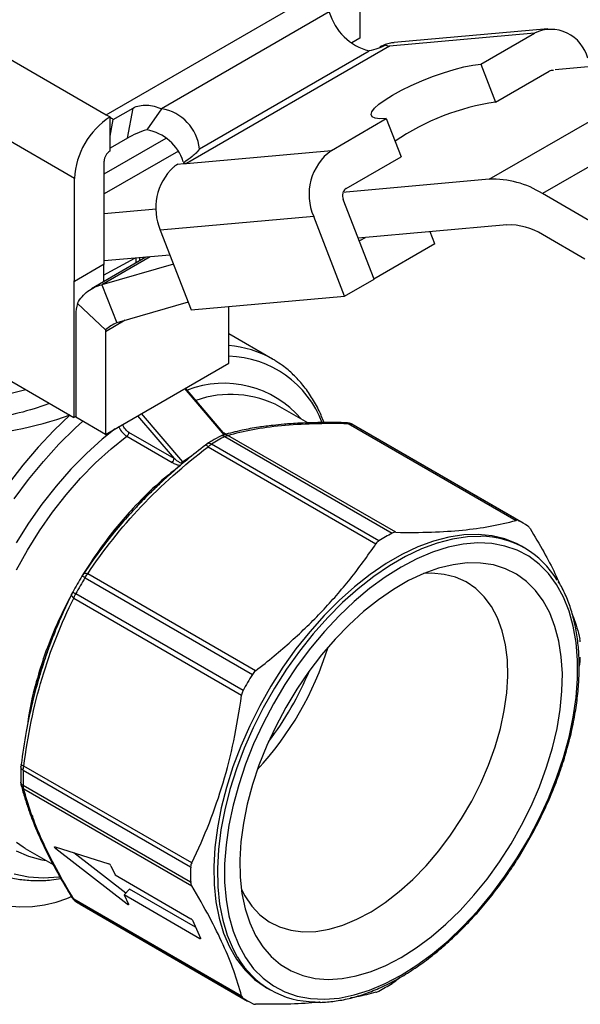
# Model space of a CAD drawing. Header units: inches. Extents: x 0.5 to 21.5, y 0.5 to 16.5.
# Tile 12 of 14: x 17.7 to 19, y 12.9 to 15.2. Entities that reach past the tile are written whole.
import ezdxf

# ---------------------------------------------------------------- set-up
doc = ezdxf.new("R2010")
doc.units = ezdxf.units.IN
doc.header["$LTSCALE"] = 2
doc.header["$MEASUREMENT"] = 0

msp = doc.modelspace()

# ---------------------------------------------------------------- linework, layer by layer
for p, q in [((17.4136, 15.2829), (17.906, 14.9987)), ((17.906, 14.9987), (18.4081, 15.2886)), ((18.5031, 15.269), (18.5031, 15.1789)), ((18.4313, 15.2408), (18.0361, 15.0126)), ((18.9149, 15.1912), (18.5732, 15.1606)), ((18.9462, 15.2012), (18.5841, 15.1688)), ((18.7884, 15.1182), (18.9149, 15.1912)), ((18.5031, 15.1789), (18.4843, 15.168)), ((18.5732, 15.1606), (18.0947, 14.8844)), ((18.1254, 14.9182), (18.5252, 15.149)), ((18.5562, 15.1591), (18.5505, 15.1586)), ((18.5505, 15.1586), (18.5511, 15.1569)), ((17.8312, 14.849), (17.3301, 15.1383)), ((18.8082, 14.8469), (19.3093, 15.1361)), ((18.9638, 15.1052), (19.3093, 15.1361)), ((18.7884, 15.1182), (18.8232, 15.0285)), ((18.8232, 15.0285), (18.9497, 15.1015)), ((19.4346, 15.1026), (18.9335, 14.8133)), ((17.9222, 14.9875), (17.9694, 15.0147)), ((17.9558, 14.9436), (17.9694, 15.0147)), ((18.0361, 15.0126), (18.0013, 14.9631)), ((17.906, 14.9987), (17.9147, 14.9936)), ((17.9147, 14.9931), (17.9147, 14.9936)), ((17.9147, 14.948), (17.9147, 14.9931)), ((17.9147, 14.948), (17.9222, 14.9875)), ((18.4365, 14.915), (18.5657, 14.9896)), ((18.5657, 14.9896), (18.6005, 14.8999)), ((17.9008, 14.8593), (18.0469, 14.9437)), ((17.9147, 14.9133), (17.9147, 14.948)), ((17.9558, 14.9436), (17.9147, 14.9199)), ((18.076, 14.9134), (17.9008, 14.8122)), ((18.0947, 14.8844), (18.4365, 14.915)), ((17.9008, 14.6467), (17.9008, 14.8892)), ((18.4713, 14.8253), (18.6005, 14.8999)), ((18.0746, 14.8826), (18.0878, 14.8838)), ((18.0878, 14.8863), (18.0878, 14.8838)), ((18.0878, 14.8838), (18.0947, 14.8844)), ((17.8312, 14.6065), (17.8312, 14.849)), ((18.8082, 14.8469), (18.4627, 14.816)), ((18.537, 14.6119), (18.4643, 14.7993)), ((19.0541, 14.7437), (18.9335, 14.8133)), ((18.0232, 14.7767), (17.9008, 14.7657)), ((18.3947, 14.7591), (18.0331, 14.7268)), ((18.4674, 14.5717), (18.3947, 14.7591)), ((18.0331, 14.7268), (18.1058, 14.5394)), ((18.85, 14.7392), (18.4998, 14.7079)), ((18.5156, 14.7093), (18.5022, 14.7016)), ((18.6802, 14.6946), (18.6691, 14.7231)), ((19.0337, 14.659), (18.9335, 14.7169)), ((18.6802, 14.6946), (18.5364, 14.6116)), ((17.9995, 14.6632), (17.8713, 14.5892)), ((18.009, 14.664), (17.8956, 14.5985)), ((17.8994, 14.6212), (17.9731, 14.6608)), ((18.0558, 14.6682), (17.9008, 14.6544)), ((17.9752, 14.661), (17.9752, 14.6491)), ((17.9852, 14.6549), (17.9852, 14.6619)), ((17.9008, 14.6467), (17.8312, 14.6065)), ((18.064, 14.6471), (17.8956, 14.5985)), ((17.8994, 14.6459), (17.8994, 14.6054)), ((18.4674, 14.5717), (18.537, 14.6119)), ((17.8312, 14.6065), (17.8298, 14.6073)), ((17.8298, 14.6073), (17.8298, 14.2858)), ((17.8956, 14.5985), (17.9304, 14.5089)), ((18.1058, 14.5394), (18.4674, 14.5717)), ((17.9044, 14.4921), (17.838, 14.5545)), ((18.0988, 14.5574), (17.9304, 14.5089)), ((18.1945, 14.4139), (18.1945, 14.5473)), ((17.8342, 14.5278), (17.8342, 14.2863)), ((17.9507, 14.5147), (17.9038, 14.4876)), ((17.9038, 14.4876), (17.9038, 14.2461)), ((18.2975, 14.4236), (18.1945, 14.4831)), ((18.3028, 14.4205), (18.2975, 14.4236)), ((17.6085, 14.4136), (17.8298, 14.2858)), ((17.9038, 14.2461), (18.1945, 14.4139)), ((18.0902, 14.3538), (18.1828, 14.2451)), ((18.1856, 14.2458), (18.0925, 14.3551)), ((17.6752, 14.3412), (17.7162, 14.3514)), ((18.3811, 14.2731), (18.3151, 14.3112)), ((17.8342, 14.2883), (17.8298, 14.2858)), ((17.9038, 14.2461), (17.8342, 14.2863)), ((17.9798, 14.29), (18.0657, 14.1892)), ((18.086, 14.1814), (17.9889, 14.2953)), ((17.9447, 14.2688), (17.9444, 14.2696)), ((18.476, 14.2719), (18.8715, 14.0436)), ((18.8774, 14.0429), (18.483, 14.2706)), ((18.8886, 14.0369), (18.4942, 14.2646)), ((17.9544, 14.2416), (18.061, 14.1801)), ((18.0657, 14.1892), (17.9592, 14.2507)), ((18.1825, 14.245), (18.1764, 14.2427)), ((18.1849, 14.2411), (18.5793, 14.0134)), ((18.5879, 14.0155), (18.1924, 14.2438)), ((18.1453, 14.2248), (18.1398, 14.2209)), ((18.1458, 14.2169), (18.5413, 13.9886)), ((18.5482, 13.9955), (18.1538, 14.2232)), ((18.1077, 14.1955), (18.086, 14.1814)), ((18.0258, 14.1243), (18.0284, 14.1267)), ((17.956, 14.052), (17.9791, 14.078)), ((17.935, 14.0286), (17.956, 14.052)), ((17.9214, 14.0116), (17.935, 14.0286)), ((18.8924, 13.9779), (18.8841, 13.9827)), ((17.8524, 13.9179), (17.8489, 13.9123)), ((18.2576, 13.6892), (17.8621, 13.9175)), ((17.8558, 13.9085), (18.2502, 13.6808)), ((17.827, 13.8745), (17.824, 13.8686)), ((18.2282, 13.6427), (17.8338, 13.8704)), ((17.8292, 13.8604), (18.2247, 13.6321)), ((17.7494, 13.6811), (17.7695, 13.7417)), ((17.7695, 13.7417), (17.7716, 13.7473)), ((19.022, 13.711), (19.0202, 13.7001)), ((17.7319, 13.6153), (17.7406, 13.6483)), ((17.731, 13.6112), (17.7319, 13.6153)), ((17.7319, 13.6153), (17.731, 13.611)), ((17.7052, 13.4683), (17.7047, 13.4615)), ((17.7103, 13.455), (18.1047, 13.2273)), ((18.1072, 13.2368), (17.7117, 13.4651)), ((17.7047, 13.4257), (17.7057, 13.4192)), ((18.1047, 13.1914), (17.7103, 13.419)), ((17.7117, 13.4112), (18.1072, 13.1829)), ((17.7147, 13.2712), (17.7103, 13.2739)), ((17.7147, 13.2712), (17.7809, 13.233)), ((17.7852, 13.2745), (17.9122, 13.2347)), ((17.7872, 13.2701), (17.79, 13.273)), ((17.9553, 13.1395), (17.7872, 13.2701)), ((17.952, 13.1655), (17.8298, 13.2605)), ((17.9169, 13.2304), (17.9268, 13.2085)), ((17.9268, 13.2085), (18.105, 13.1056)), ((17.9481, 13.1614), (17.961, 13.175)), ((18.1162, 13.0854), (17.961, 13.175)), ((18.2247, 12.9232), (17.8292, 13.1515)), ((17.9481, 13.1614), (17.958, 13.1395)), ((18.1263, 13.0585), (17.9481, 13.1614)), ((17.8338, 13.1461), (18.2282, 12.9184)), ((17.8446, 13.1394), (18.239, 12.9117)), ((17.9553, 13.1395), (17.9571, 13.1414)), ((18.1088, 13.1017), (18.128, 13.0593)), ((18.1263, 13.0585), (18.1277, 13.06)), ((18.5977, 12.9672), (18.5879, 12.9592)), ((18.2837, 12.9428), (18.2921, 12.9379))]:
    msp.add_line(p, q)
at = {"flags": 128}
for points in [[(18.5657, 14.9896), (18.5507, 14.9891), (18.5395, 14.9905), (18.5324, 14.9939), (18.5298, 14.9991), (18.5316, 15.006), (18.5379, 15.0143), (18.5484, 15.0238), (18.5628, 15.0342), (18.5806, 15.0453), (18.6014, 15.0565), (18.6245, 15.0678), (18.6492, 15.0786), (18.6748, 15.0886), (18.7004, 15.0976), (18.7253, 15.1052), (18.7487, 15.1113), (18.77, 15.1157), (18.7884, 15.1182)], [(17.8208, 14.2921), (17.7824, 14.2554), (17.7451, 14.2157), (17.7092, 14.1733), (17.6751, 14.1285)], [(17.689, 14.094), (17.7224, 14.1395), (17.7577, 14.1826), (17.7945, 14.2231), (17.8325, 14.2606), (17.8505, 14.2769)], [(17.9268, 14.2594), (17.8965, 14.235), (17.859, 14.2012), (17.8226, 14.1642), (17.7876, 14.1243), (17.7542, 14.0818), (17.7228, 14.0371), (17.6935, 13.9905)], [(17.694, 13.927), (17.7201, 13.9738), (17.7485, 14.0191), (17.779, 14.0626), (17.8114, 14.104), (17.8454, 14.1429), (17.8808, 14.1789), (17.9172, 14.2119), (17.9544, 14.2416)], [(18.8841, 13.9827), (18.874, 13.9882), (18.8454, 13.9999), (18.8148, 14.0074), (18.7825, 14.0107), (18.7485, 14.0097), (18.7133, 14.0044), (18.677, 13.9948), (18.6401, 13.9811), (18.6027, 13.9633), (18.5651, 13.9417), (18.5277, 13.9162), (18.4907, 13.8872), (18.4545, 13.8549), (18.4193, 13.8196), (18.3853, 13.7814), (18.3529, 13.7408), (18.3223, 13.6979), (18.2938, 13.6532), (18.2676, 13.6071), (18.2438, 13.5598), (18.2226, 13.5117), (18.2043, 13.4633), (18.189, 13.4148), (18.1768, 13.3668), (18.1677, 13.3195), (18.1619, 13.2733), (18.1594, 13.2286), (18.1603, 13.1857), (18.1644, 13.145), (18.1719, 13.1067), (18.1825, 13.0713), (18.1963, 13.0389), (18.2131, 13.0099), (18.2329, 12.9844), (18.2553, 12.9626), (18.2804, 12.9447), (18.2837, 12.9428)], [(18.7882, 14.0059), (18.7569, 14.0048), (18.7216, 13.9995), (18.6854, 13.99), (18.6484, 13.9763), (18.611, 13.9585), (18.5735, 13.9368), (18.536, 13.9114), (18.4991, 13.8824), (18.4628, 13.8501), (18.4276, 13.8148), (18.3937, 13.7766), (18.3613, 13.7359), (18.3307, 13.6931), (18.3022, 13.6484), (18.2759, 13.6023), (18.2521, 13.555), (18.231, 13.5069), (18.2127, 13.4585), (18.1974, 13.41), (18.1851, 13.362), (18.1761, 13.3146), (18.1703, 13.2684), (18.1678, 13.2237), (18.1686, 13.1809), (18.1728, 13.1401), (18.1802, 13.1019), (18.1909, 13.0665), (18.2047, 13.0341), (18.2154, 13.0145)], [(18.6006, 12.9725), (18.6379, 12.996), (18.6749, 13.0231), (18.7113, 13.0537), (18.7468, 13.0876), (18.7812, 13.1243), (18.8141, 13.1637), (18.8452, 13.2055), (18.8744, 13.2492), (18.9014, 13.2946), (18.926, 13.3413), (18.9479, 13.3888), (18.9671, 13.4369), (18.9833, 13.4851), (18.9964, 13.5331), (19.0063, 13.5804), (19.013, 13.6267), (19.0164, 13.6715), (19.0164, 13.7147), (19.013, 13.7557), (19.0063, 13.7943), (18.9964, 13.8301), (18.9833, 13.8629), (18.9671, 13.8924), (18.9479, 13.9184), (18.926, 13.9406), (18.9014, 13.9589), (18.8744, 13.9731), (18.8452, 13.9831), (18.8141, 13.9889), (18.7812, 13.9903), (18.7468, 13.9875), (18.7113, 13.9803), (18.6749, 13.9689), (18.6379, 13.9533), (18.6006, 13.9337), (18.5633, 13.9102), (18.5263, 13.8831), (18.4899, 13.8525), (18.4544, 13.8186), (18.42, 13.7819), (18.3871, 13.7424), (18.356, 13.7007), (18.3268, 13.6569), (18.2998, 13.6116), (18.2752, 13.5649), (18.2532, 13.5173), (18.2341, 13.4693), (18.2179, 13.4211), (18.2048, 13.3731), (18.1948, 13.3258), (18.1882, 13.2795), (18.1848, 13.2346), (18.1848, 13.1915), (18.1882, 13.1505), (18.1948, 13.1119), (18.2048, 13.0761), (18.2179, 13.0433), (18.2341, 13.0138), (18.2532, 12.9878), (18.2752, 12.9656), (18.2998, 12.9473), (18.3268, 12.9331), (18.356, 12.9231), (18.3871, 12.9173), (18.42, 12.9158), (18.4544, 12.9187), (18.4899, 12.9259), (18.5263, 12.9373), (18.5633, 12.9529), (18.6006, 12.9725)], [(18.6006, 13.0143), (18.6362, 13.0368), (18.6714, 13.0629), (18.7061, 13.0924), (18.7398, 13.1252), (18.7723, 13.1608), (18.8033, 13.199), (18.8325, 13.2394), (18.8597, 13.2817), (18.8846, 13.3255), (18.907, 13.3704), (18.9267, 13.416), (18.9435, 13.462), (18.9573, 13.5079), (18.968, 13.5533), (18.9755, 13.5978), (18.9797, 13.6411), (18.9805, 13.6827), (18.978, 13.7223), (18.9722, 13.7595), (18.9631, 13.794), (18.9508, 13.8256), (18.9355, 13.8538), (18.9172, 13.8786), (18.8961, 13.8996), (18.8724, 13.9166), (18.8464, 13.9296), (18.8181, 13.9385), (18.788, 13.943), (18.7562, 13.9433), (18.7231, 13.9392), (18.6889, 13.9309), (18.6539, 13.9183), (18.6184, 13.9017), (18.5828, 13.8811), (18.5473, 13.8568), (18.5123, 13.8289), (18.4781, 13.7978), (18.4449, 13.7636), (18.4132, 13.7266), (18.383, 13.6873), (18.3548, 13.6459), (18.3288, 13.6028), (18.3051, 13.5584), (18.284, 13.5131), (18.2657, 13.4672), (18.2504, 13.4212), (18.2381, 13.3755), (18.229, 13.3305), (18.2232, 13.2865), (18.2207, 13.2441), (18.2215, 13.2034), (18.2257, 13.165), (18.2332, 13.1291), (18.2438, 13.096), (18.2577, 13.0661), (18.2745, 13.0395), (18.2942, 13.0166), (18.3166, 12.9976), (18.3415, 12.9825), (18.3687, 12.9716), (18.3979, 12.9649), (18.4289, 12.9625), (18.4614, 12.9644), (18.4951, 12.9706), (18.5297, 12.9811), (18.565, 12.9957), (18.6006, 13.0143)], [(18.2243, 13.1745), (18.2322, 13.1594), (18.2486, 13.1353), (18.2678, 13.1149), (18.2898, 13.0985), (18.3142, 13.0863), (18.3408, 13.0783), (18.3694, 13.0747), (18.3995, 13.0755), (18.431, 13.0807), (18.4635, 13.0903), (18.4966, 13.1041), (18.53, 13.122), (18.5633, 13.1438), (18.5962, 13.1692), (18.6284, 13.1981), (18.6596, 13.2302), (18.6893, 13.265), (18.7173, 13.3022), (18.7433, 13.3414), (18.767, 13.3823), (18.7882, 13.4244), (18.8066, 13.4672), (18.8221, 13.5103), (18.8345, 13.5533), (18.8437, 13.5957), (18.8495, 13.6371), (18.852, 13.677), (18.851, 13.715), (18.8467, 13.7508), (18.839, 13.7838), (18.828, 13.8139), (18.8138, 13.8407), (18.7966, 13.8639), (18.7766, 13.8833), (18.754, 13.8986), (18.729, 13.9097), (18.7018, 13.9165), (18.6728, 13.919), (18.6537, 13.9182)], [(17.7297, 13.6187), (17.7227, 13.5816), (17.7207, 13.569)], [(17.6935, 13.2654), (17.7228, 13.2526), (17.7542, 13.2442), (17.7646, 13.2424)], [(17.7103, 13.2739), (17.694, 13.285)], [(17.7872, 13.2701), (17.7863, 13.2708), (17.7855, 13.2717), (17.7848, 13.2725), (17.7844, 13.2733), (17.7842, 13.274), (17.7842, 13.2744), (17.7846, 13.2746), (17.7852, 13.2745)], [(17.5326, 13.236), (17.5327, 13.2318), (17.5364, 13.215), (17.5447, 13.1988), (17.5576, 13.1837), (17.5746, 13.1699), (17.5952, 13.158), (17.6191, 13.1482), (17.6453, 13.1407), (17.6734, 13.1359), (17.7024, 13.1338), (17.7317, 13.1345), (17.7603, 13.138), (17.7876, 13.1441), (17.8127, 13.1528), (17.8259, 13.1588)], [(17.7952, 13.2033), (17.7945, 13.2032), (17.7577, 13.2012), (17.7224, 13.2036), (17.689, 13.2105)], [(17.958, 13.1395), (17.9582, 13.139), (17.9582, 13.1386), (17.958, 13.1384), (17.9577, 13.1383), (17.9572, 13.1383), (17.9567, 13.1386), (17.956, 13.139), (17.9553, 13.1395)], [(18.128, 13.0593), (18.1282, 13.0589), (18.1282, 13.0585), (18.1281, 13.0582), (18.1279, 13.0581), (18.1277, 13.058), (18.1273, 13.0581), (18.1268, 13.0583), (18.1263, 13.0585)]]:
    msp.add_lwpolyline(points, dxfattribs=at)
for centre, radius, start, end in [((18.5595, 15.2779), 0.1334, 196.1599, 255.114), ((18.9532, 15.1101), 0.0897, 14.0017, 115.2508), ((18.5728, 15.1734), 0.0128, 234.0747, 271.7109), ((18.956, 15.0907), 0.0125, 74.0493, 120.3833), ((18.905, 14.4664), 0.568, 98.2779, 124.1334), ((18.0195, 14.9075), 0.1065, 5.7797, 81.0358), ((18.0125, 14.8407), 0.1815, 122.6055, 177.3945), ((17.8362, 14.8809), 0.1369, 51.0886, 55.0289), ((17.9828, 14.8547), 0.1099, 17.8141, 80.3434), ((17.931, 14.8878), 0.0303, 122.6055, 177.3945), ((18.5119, 14.8112), 0.1282, 126.0232, 203.9762), ((18.1549, 14.7788), 0.1324, 133.078, 203.1171), ((18.0942, 14.8965), 0.0121, 237.7706, 272.3781), ((18.8172, 14.6296), 0.2174, 57.6507, 92.3578), ((18.4803, 14.8107), 0.0171, 121.7759, 158.9977), ((18.4872, 14.8081), 0.0245, 165.7281, 201.0955), ((18.856, 14.5944), 0.1449, 57.6507, 92.3578), ((17.9213, 14.5289), 0.0872, 162.89, 180.711), ((17.9183, 14.4878), 0.0145, 162.89, 180.711), ((18.1761, 14.2096), 0.2461, 60.4498, 85.7194), ((18.1874, 14.1868), 0.2435, 20.8314, 88.3367), ((18.1834, 14.1281), 0.2383, 40.3394, 111.3144), ((18.1994, 14.0959), 0.2444, 61.7453, 109.6403), ((18.3858, 14.0769), 0.2168, 60.0034, 63.3535), ((18.4754, 13.7021), 0.6123, 118.3168, 121.6779), ((18.5219, 13.574), 0.7437, 126.3593, 132.2627), ((18.7157, 13.3881), 1.013, 140.7245, 148.6479), ((18.7802, 13.8492), 0.2167, 56.6354, 63.3539), ((18.8698, 13.4744), 0.6123, 118.3168, 121.6779), ((18.7866, 13.7947), 0.2113, 30.6455, 89.5811), ((18.7968, 13.3398), 1.1078, 148.8797, 151.1203), ((18.8187, 13.3272), 1.1248, 148.8797, 151.1203), ((18.7142, 13.386), 1.0126, 151.5101, 159.2761), ((17.7141, 13.9649), 0.7474, 317.1262, 342.8792), ((19.2131, 13.0995), 1.1248, 148.8797, 151.1203), ((17.7059, 13.9696), 0.7342, 322.4445, 337.5608), ((18.3225, 13.437), 0.6124, 178.3197, 181.6803), ((17.9083, 13.2258), 0.00974, 27.9971, 66.6231), ((18.7169, 13.2093), 0.6124, 178.3197, 181.6803), ((17.953, 13.3272), 0.2168, 236.6357, 240.002), ((18.0997, 13.0967), 0.0104, 28.7581, 59.586), ((18.3979, 13.1213), 0.2114, 210.3254, 270.0216), ((18.2578, 13.4742), 0.6123, 298.3168, 301.6779), ((18.3474, 13.0994), 0.2167, 236.6354, 243.3539)]:
    msp.add_arc(centre, radius, start, end)
for points, knots in [([(18.5842, 15.168), (18.5813, 15.168), (18.5743, 15.1679), (18.5629, 15.1643), (18.5546, 15.1605), (18.5505, 15.1586)], [0, 0, 0, 0, 0.256499, 0.624813, 1, 1, 1, 1]), ([(18.5653, 15.163), (18.559, 15.1601), (18.5525, 15.1573), (18.5391, 15.1524), (18.5322, 15.1503), (18.5252, 15.149)], [0, 0, 0, 0, 0.5, 0.5, 1, 1, 1, 1]), ([(17.9694, 15.0147), (17.9737, 15.0172), (17.9787, 15.019), (17.9897, 15.0212), (17.9955, 15.0216), (18.0132, 15.0208), (18.0251, 15.0176), (18.0361, 15.0126)], [0, 0, 0, 0, 0.25, 0.25, 0.5, 0.5, 1, 1, 1, 1]), ([(18.0013, 14.9631), (17.9931, 14.9611), (17.9852, 14.9581), (17.97, 14.9514), (17.9628, 14.9476), (17.9558, 14.9436)], [0, 0, 0, 0, 0.5, 0.5, 1, 1, 1, 1]), ([(18.1254, 14.9182), (18.123, 14.9147), (18.1204, 14.9116), (18.1147, 14.9058), (18.1116, 14.9031), (18.1021, 14.8954), (18.0951, 14.8908), (18.0878, 14.8863)], [0, 0, 0, 0, 0.25, 0.25, 0.5, 0.5, 1, 1, 1, 1]), ([(18.0746, 14.8826), (18.0729, 14.8816), (18.0712, 14.8805), (18.0678, 14.8781), (18.0661, 14.8769), (18.0644, 14.8755)], [0, 0, 0, 0, 0.01941287, 0.01941287, 0.03883985, 0.03883985, 0.03883985, 0.03883985]), ([(17.838, 14.5545), (17.8444, 14.566), (17.8526, 14.5757), (17.8721, 14.5907), (17.8833, 14.5959), (17.8956, 14.5985)], [0, 0, 0, 0, 0.1171489, 0.1171489, 0.2342978, 0.2342978, 0.2342978, 0.2342978]), ([(17.9304, 14.5089), (17.9256, 14.5068), (17.921, 14.5044), (17.9123, 14.4987), (17.9082, 14.4956), (17.9044, 14.4921)], [0, 0, 0, 0, 0.03999809, 0.03999809, 0.07999618, 0.07999618, 0.07999618, 0.07999618]), ([(17.3364, 14.4142), (17.3517, 14.369), (17.4093, 14.2841), (17.5865, 14.2278), (17.7372, 14.2627), (17.8208, 14.2921)], [0, 0, 0, 0, 0.466737, 0.933474, 1.633579, 1.633579, 1.633579, 1.633579]), ([(17.7722, 14.3191), (17.7602, 14.3147), (17.7246, 14.302), (17.6791, 14.2909), (17.6377, 14.2839), (17.6119, 14.2811), (17.5847, 14.2797), (17.557, 14.2803), (17.5301, 14.2833), (17.5069, 14.2882), (17.4864, 14.2944), (17.4552, 14.3071), (17.4258, 14.3264), (17.3995, 14.3536), (17.3827, 14.3769), (17.372, 14.3943), (17.3682, 14.4043), (17.3682, 14.4045)], [0, 0, 0, 0, 0.0738215, 0.2181687, 0.274888, 0.3280815, 0.377766, 0.445745, 0.5059731, 0.5562359, 0.6053003, 0.6532547, 0.7911305, 0.8543359, 0.9232639, 0.9980911, 1, 1, 1, 1]), ([(18.419, 14.2739), (18.4153, 14.2833), (18.4069, 14.3044), (18.3902, 14.3337), (18.37, 14.3622), (18.347, 14.3871), (18.3247, 14.4065), (18.3092, 14.416), (18.303, 14.4198)], [0, 0, 0, 0, 0.149391, 0.334686, 0.518527, 0.700702, 0.881265, 1, 1, 1, 1]), ([(17.9347, 14.2654), (17.9365, 14.2612), (17.9421, 14.2514), (17.95, 14.2441), (17.9544, 14.2416)], [0, 0, 0, 0, 0.02686718, 0.06269009, 0.06269009, 0.06269009, 0.06269009]), ([(17.9592, 14.2507), (17.9563, 14.2524), (17.9534, 14.255), (17.9483, 14.2613), (17.9462, 14.265), (17.9447, 14.2688)], [0, 0, 0, 0, 0.5, 0.5, 1, 1, 1, 1]), ([(18.4703, 14.2736), (18.4557, 14.2738), (18.4287, 14.2742), (18.3931, 14.2736), (18.3648, 14.2726), (18.3429, 14.2713), (18.3213, 14.2697), (18.2955, 14.2671), (18.2619, 14.2627), (18.2225, 14.2556), (18.1966, 14.2488), (18.1824, 14.245)], [0, 0, 0, 0, 0.128709, 0.237877, 0.327375, 0.397147, 0.452123, 0.542583, 0.6641, 0.816671, 1, 1, 1, 1]), ([(18.1924, 14.2438), (18.2289, 14.2543), (18.2708, 14.2623), (18.3662, 14.2716), (18.4194, 14.2731), (18.476, 14.2719)], [0, 0, 0, 0, 0.5, 0.5, 1, 1, 1, 1]), ([(18.476, 14.2719), (18.475, 14.2726), (18.4731, 14.2737), (18.4712, 14.2736), (18.4703, 14.2735)], [0, 0, 0, 0, 0.569568, 1, 1, 1, 1]), ([(18.4787, 14.2722), (18.4774, 14.2726), (18.4748, 14.2735), (18.4718, 14.2736), (18.4704, 14.2736)], [0, 0, 0, 0, 0.517661, 1, 1, 1, 1]), ([(18.483, 14.2706), (18.4817, 14.2713), (18.4804, 14.2721), (18.4788, 14.2721), (18.4787, 14.2721)], [0, 0, 0, 0, 0.922074, 1, 1, 1, 1]), ([(17.9544, 14.2416), (17.9556, 14.2424), (17.9581, 14.2452), (17.9592, 14.2489), (17.9592, 14.2507)], [0, 0, 0, 0, 0.428571, 1, 1, 1, 1]), ([(18.1751, 14.2421), (18.1685, 14.2385), (18.1581, 14.2328), (18.1477, 14.2264), (18.144, 14.2241)], [0, 0, 0, 0, 0.635782, 1, 1, 1, 1]), ([(18.1849, 14.2411), (18.1837, 14.2417), (18.1813, 14.2429), (18.1779, 14.2432), (18.176, 14.2425), (18.1751, 14.2421)], [0, 0, 0, 0, 0.3409367, 0.6818735, 1, 1, 1, 1]), ([(18.1916, 14.2426), (18.191, 14.2433), (18.1888, 14.2459), (18.1848, 14.2482), (18.1819, 14.2499)], [0, 0, 0, 0, 0.2590366, 1, 1, 1, 1]), ([(18.1924, 14.2438), (18.1909, 14.2444), (18.1879, 14.2455), (18.1845, 14.2456), (18.1828, 14.245), (18.1825, 14.2449)], [0, 0, 0, 0, 0.457083, 0.91383, 1, 1, 1, 1]), ([(17.8621, 13.9175), (17.8987, 13.9725), (17.9405, 14.0262), (18.0359, 14.1266), (18.0891, 14.1735), (18.1458, 14.2169)], [0, 0, 0, 0, 0.5, 0.5, 1, 1, 1, 1]), ([(18.1398, 14.2209), (18.1251, 14.2095), (18.0981, 14.1883), (18.0624, 14.1578), (18.0341, 14.1321), (18.0122, 14.1111), (17.9966, 14.0957), (17.9885, 14.0871), (17.9856, 14.0841)], [0, 0, 0, 0, 0.2670404, 0.4935806, 0.6793175, 0.8241186, 0.9382113, 1, 1, 1, 1]), ([(18.1458, 14.2169), (18.1435, 14.2191), (18.1401, 14.2215), (18.1388, 14.2208), (18.1387, 14.22)], [0, 0, 0, 0, 0.571429, 1, 1, 1, 1]), ([(18.1454, 14.2246), (18.1449, 14.2246), (18.1444, 14.2245), (18.144, 14.2241), (18.144, 14.2241)], [0, 0, 0, 0, 0.879957, 1, 1, 1, 1]), ([(18.1538, 14.2232), (18.1526, 14.2238), (18.1502, 14.2249), (18.1473, 14.2253), (18.1459, 14.2248), (18.1454, 14.2246)], [0, 0, 0, 0, 0.392763, 0.785526, 1, 1, 1, 1]), ([(18.061, 14.1801), (18.0623, 14.181), (18.0635, 14.1825), (18.0652, 14.1858), (18.0657, 14.1877), (18.0657, 14.1892)], [0, 0, 0, 0, 0.5, 0.5, 1, 1, 1, 1]), ([(18.061, 14.1801), (18.0638, 14.1784), (18.0669, 14.1769), (18.0735, 14.1744), (18.0771, 14.1734), (18.081, 14.173)], [0, 0, 0, 0, 0.5, 0.5, 1, 1, 1, 1]), ([(18.0822, 14.1781), (18.0798, 14.1792), (18.074, 14.1826), (18.0687, 14.1867), (18.0657, 14.1892)], [0, 0, 0, 0, 0.02631587, 0.0614037, 0.0614037, 0.0614037, 0.0614037]), ([(18.0217, 14.1244), (18.0038, 14.1082), (17.9737, 14.0774), (17.9438, 14.0442), (17.9316, 14.0293)], [-0.3557882, -0.3557882, -0.3557882, -0.3557882, -0.1524807, 0, 0, 0, 0]), ([(17.9791, 14.078), (17.9792, 14.0781), (17.9941, 14.0948), (18.01, 14.1096), (18.0258, 14.1243)], [0, 0, 0, 0, 0.0060741, 1, 1, 1, 1]), ([(17.9856, 14.0841), (17.9797, 14.0779), (17.962, 14.0595), (17.9315, 14.0245), (17.8921, 13.9755), (17.8664, 13.9382), (17.8524, 13.9179)], [0, 0, 0, 0, 0.117192, 0.351824, 0.646316, 1, 1, 1, 1]), ([(18.5879, 14.0155), (18.6182, 14.015), (18.646, 14.0152), (18.6979, 14.0169), (18.7221, 14.0185), (18.7679, 14.023), (18.7896, 14.026), (18.8315, 14.0335), (18.8517, 14.0381), (18.8715, 14.0436)], [0, 0, 0, 0, 0.25, 0.25, 0.5, 0.5, 0.75, 0.75, 1, 1, 1, 1]), ([(18.9045, 14.0246), (18.9154, 14.006), (18.9367, 13.9697), (18.9597, 13.9264), (18.9705, 13.9025), (18.9741, 13.8946)], [0, 0, 0, 0, 0.413941, 0.807382, 1, 1, 1, 1]), ([(18.2576, 13.6892), (18.288, 13.7127), (18.3157, 13.7358), (18.3677, 13.7824), (18.3918, 13.8059), (18.4377, 13.8543), (18.4594, 13.8792), (18.5013, 13.9316), (18.5214, 13.9591), (18.5413, 13.9886)], [0, 0, 0, 0, 0.25, 0.25, 0.5, 0.5, 0.75, 0.75, 1, 1, 1, 1]), ([(17.8558, 13.9085), (17.8533, 13.9099), (17.8513, 13.911), (17.8488, 13.9124), (17.8482, 13.9126), (17.8485, 13.9124)], [0, 0, 0, 0, 0.5, 0.5, 1, 1, 1, 1]), ([(17.8621, 13.9175), (17.8596, 13.9183), (17.8543, 13.9192), (17.8513, 13.9175), (17.8507, 13.9159)], [0, 0, 0, 0, 0.428571, 1, 1, 1, 1]), ([(19.0202, 13.6982), (19.0202, 13.7054), (19.0199, 13.7264), (19.0172, 13.7598), (19.011, 13.7974), (19.0019, 13.8327), (18.9896, 13.8651), (18.9791, 13.8874), (18.972, 13.8979), (18.9708, 13.8996)], [0, 0, 0, 0, 0.092212, 0.267301, 0.442459, 0.617538, 0.792405, 0.966881, 1, 1, 1, 1]), ([(17.824, 13.8686), (17.8165, 13.853), (17.8026, 13.8241), (17.7854, 13.7829), (17.7721, 13.7484), (17.7623, 13.7204), (17.7559, 13.7013), (17.7529, 13.6911), (17.7521, 13.6884)], [0, 0, 0, 0, 0.272371, 0.50341, 0.692814, 0.840458, 0.95678, 1, 1, 1, 1]), ([(17.8292, 13.8604), (17.8266, 13.8628), (17.8235, 13.867), (17.824, 13.8701), (17.8248, 13.8711)], [0, 0, 0, 0, 0.571429, 1, 1, 1, 1]), ([(17.8271, 13.8745), (17.827, 13.8745), (17.8265, 13.8749), (17.8267, 13.8749), (17.8268, 13.8748)], [0, 0, 0, 0, 0.142153, 1, 1, 1, 1]), ([(17.8338, 13.8704), (17.8326, 13.8711), (17.8303, 13.8724), (17.8281, 13.8738), (17.8274, 13.8743), (17.8271, 13.8745)], [0, 0, 0, 0, 0.3528219, 0.7056437, 1, 1, 1, 1]), ([(17.7117, 13.4651), (17.7209, 13.5358), (17.7349, 13.6056), (17.7745, 13.7382), (17.7998, 13.8013), (17.8292, 13.8604)], [0, 0, 0, 0, 0.5, 0.5, 1, 1, 1, 1]), ([(19.0036, 13.8237), (19.0044, 13.8216), (19.0127, 13.8006), (19.0176, 13.7818), (19.022, 13.7649)], [0, 0, 0, 0, 0.100277, 1, 1, 1, 1]), ([(17.7671, 13.7444), (17.7603, 13.7264), (17.7465, 13.6838), (17.7348, 13.6424), (17.7297, 13.6187)], [-0.3557882, -0.3557882, -0.3557882, -0.3557882, -0.2033076, 0, 0, 0, 0]), ([(17.7521, 13.6884), (17.7492, 13.679), (17.7414, 13.6534), (17.7294, 13.6062), (17.7159, 13.5424), (17.709, 13.4944), (17.7052, 13.4683)], [0, 0, 0, 0, 0.1328821, 0.3633903, 0.6526552, 1, 1, 1, 1]), ([(17.7406, 13.6483), (17.743, 13.6583), (17.7455, 13.6693), (17.7491, 13.6802), (17.7494, 13.6811)], [0, 0, 0, 0, 0.9203279, 1, 1, 1, 1]), ([(18.4017, 12.9089), (18.4019, 12.9089), (18.4127, 12.908), (18.4353, 12.91), (18.4691, 12.915), (18.504, 12.9243), (18.5395, 12.9373), (18.5753, 12.954), (18.6113, 12.9743), (18.6471, 12.998), (18.6825, 13.0249), (18.7172, 13.0549), (18.751, 13.0877), (18.7838, 13.1231), (18.8151, 13.1608), (18.845, 13.2006), (18.873, 13.2422), (18.8991, 13.2853), (18.923, 13.3296), (18.9446, 13.3748), (18.9638, 13.4206), (18.9804, 13.4666), (18.9942, 13.5126), (19.0052, 13.5582), (19.0134, 13.6032), (19.0184, 13.6463), (19.0201, 13.6778), (19.0202, 13.6946), (19.0202, 13.6982)], [0, 0, 0, 0, 0.0010662, 0.0419154, 0.0829345, 0.1240933, 0.1653497, 0.2066643, 0.248006, 0.2893519, 0.3306888, 0.3720119, 0.4133198, 0.4546132, 0.4958941, 0.5371652, 0.5784295, 0.6196903, 0.6609508, 0.7022138, 0.7434821, 0.7847593, 0.8260486, 0.8673533, 0.9086763, 0.9500198, 0.9892073, 1, 1, 1, 1]), ([(18.1072, 13.2368), (18.1228, 13.2687), (18.1365, 13.2999), (18.161, 13.3624), (18.1717, 13.3936), (18.1907, 13.4576), (18.199, 13.4902), (18.2134, 13.5585), (18.2195, 13.5941), (18.2247, 13.6321)], [0, 0, 0, 0, 0.25, 0.25, 0.5, 0.5, 0.75, 0.75, 1, 1, 1, 1]), ([(17.7045, 13.463), (17.7044, 13.4553), (17.7041, 13.4432), (17.7044, 13.4313), (17.7045, 13.427)], [0, 0, 0, 0, 0.635605, 1, 1, 1, 1]), ([(17.7103, 13.455), (17.7079, 13.4564), (17.7061, 13.4581), (17.7043, 13.4619), (17.7043, 13.4638), (17.7052, 13.4657)], [0, 0, 0, 0, 0.5, 0.5, 1, 1, 1, 1]), ([(17.7117, 13.4651), (17.7094, 13.4658), (17.7052, 13.4674), (17.7046, 13.469), (17.7055, 13.4696)], [0, 0, 0, 0, 0.428571, 1, 1, 1, 1]), ([(17.7103, 13.419), (17.7092, 13.4198), (17.7069, 13.4213), (17.705, 13.4241), (17.7047, 13.4261), (17.7046, 13.427)], [0, 0, 0, 0, 0.340899, 0.681797, 1, 1, 1, 1]), ([(17.7117, 13.4112), (17.7104, 13.4122), (17.708, 13.4143), (17.7058, 13.4183), (17.7049, 13.4214), (17.7051, 13.4231), (17.7051, 13.4232)], [0, 0, 0, 0, 0.3237383, 0.6474755, 0.9711352, 1, 1, 1, 1]), ([(17.7057, 13.4193), (17.7083, 13.4094), (17.7132, 13.3911), (17.7219, 13.3648), (17.7301, 13.3425), (17.7373, 13.3243), (17.7452, 13.3057), (17.7558, 13.2821), (17.772, 13.249), (17.7949, 13.2061), (17.8142, 13.1734), (17.8248, 13.1556)], [0, 0, 0, 0, 0.128896, 0.23819, 0.327762, 0.397571, 0.452564, 0.543023, 0.664491, 0.816926, 1, 1, 1, 1]), ([(17.8292, 13.1515), (17.7998, 13.2), (17.7743, 13.247), (17.735, 13.334), (17.7209, 13.3744), (17.7117, 13.4112)], [0, 0, 0, 0, 0.5, 0.5, 1, 1, 1, 1]), ([(17.7312, 13.3488), (17.7314, 13.3485), (17.7319, 13.3478), (17.7322, 13.3464), (17.732, 13.3454), (17.7319, 13.3449)], [0, 0, 0, 0, 0.287238, 0.643619, 1, 1, 1, 1]), ([(17.6068, 13.2317), (17.6088, 13.2304), (17.62, 13.2231), (17.6422, 13.2135), (17.6735, 13.2032), (17.7065, 13.197), (17.741, 13.1947), (17.7719, 13.1956), (17.7915, 13.1988), (17.799, 13.2)], [0, 0, 0, 0, 0.037872, 0.208224, 0.378547, 0.549457, 0.721502, 0.89498, 1, 1, 1, 1]), ([(18.2247, 12.9232), (18.2195, 12.9431), (18.2134, 12.9629), (18.199, 13.0029), (18.1907, 13.0232), (18.1717, 13.0652), (18.161, 13.0869), (18.1365, 13.1328), (18.1228, 13.1569), (18.1072, 13.1829)], [0, 0, 0, 0, 0.25, 0.25, 0.5, 0.5, 0.75, 0.75, 1, 1, 1, 1]), ([(17.8248, 13.1556), (17.8256, 13.1543), (17.8272, 13.1518), (17.8292, 13.15), (17.8303, 13.149)], [0, 0, 0, 0, 0.48234, 1, 1, 1, 1]), ([(17.8249, 13.1557), (17.8253, 13.1549), (17.8262, 13.1531), (17.8281, 13.1521), (17.8292, 13.1515)], [0, 0, 0, 0, 0.4305236, 1, 1, 1, 1]), ([(17.8303, 13.1491), (17.8304, 13.149), (17.8312, 13.1477), (17.8325, 13.1469), (17.8338, 13.1461)], [0, 0, 0, 0, 0.078273, 1, 1, 1, 1]), ([(18.5413, 12.9322), (18.5268, 12.9283), (18.5081, 12.9233), (18.4864, 12.9197), (18.4815, 12.9189)], [0, 0, 0, 0, 0.773996, 1, 1, 1, 1]), ([(18.4098, 12.9092), (18.4059, 12.9087), (18.382, 12.906), (18.3318, 12.9038), (18.2828, 12.904), (18.2576, 12.9042)], [0, 0, 0, 0, 0.086939, 0.531235, 1, 1, 1, 1])]:
    msp.add_open_spline(points, degree=3, knots=knots)
for points in [[(18.476, 14.2719), (18.4786, 14.272), (18.481, 14.2716), (18.483, 14.2706)], [(18.1849, 14.2411), (18.1876, 14.2426), (18.1902, 14.2435), (18.1924, 14.2438)], [(18.1458, 14.2169), (18.1484, 14.2194), (18.1511, 14.2215), (18.1538, 14.2232)], [(18.086, 14.1814), (18.0848, 14.1805), (18.0835, 14.1793), (18.0822, 14.1781)], [(18.0217, 14.1244), (18.0237, 14.1233), (18.0253, 14.1233), (18.0258, 14.1243)], [(17.935, 14.0286), (17.9042, 13.9921), (17.8762, 13.9543), (17.8507, 13.9159)], [(17.935, 14.0286), (17.9349, 14.0279), (17.9335, 14.0282), (17.9316, 14.0293)], [(18.8774, 14.0429), (18.8754, 14.0439), (18.8735, 14.0441), (18.8715, 14.0436)], [(18.9045, 14.0246), (18.903, 14.0271), (18.9013, 14.029), (18.8994, 14.0302)], [(18.5879, 14.0155), (18.5849, 14.0156), (18.582, 14.0149), (18.5793, 14.0134)], [(18.5482, 13.9955), (18.5455, 13.9938), (18.5432, 13.9915), (18.5413, 13.9886)], [(17.8507, 13.9159), (17.85, 13.9148), (17.8492, 13.9136), (17.8485, 13.9124)], [(17.8558, 13.9085), (17.8577, 13.9118), (17.8599, 13.9149), (17.8621, 13.9175)], [(17.8268, 13.8748), (17.8261, 13.8736), (17.8254, 13.8723), (17.8248, 13.8711)], [(17.8292, 13.8604), (17.8304, 13.8637), (17.8319, 13.8671), (17.8338, 13.8704)], [(19.0229, 13.7573), (19.0228, 13.7604), (19.0225, 13.7629), (19.022, 13.7649)], [(17.7671, 13.7444), (17.769, 13.7433), (17.77, 13.7422), (17.7695, 13.7417)], [(19.022, 13.711), (19.0225, 13.7147), (19.0228, 13.7182), (19.0229, 13.7214)], [(18.2576, 13.6892), (18.2547, 13.6869), (18.2521, 13.6841), (18.2502, 13.6808)], [(18.2282, 13.6427), (18.2263, 13.6394), (18.2252, 13.6358), (18.2247, 13.6321)], [(17.7319, 13.6153), (17.7325, 13.6163), (17.7317, 13.6176), (17.7297, 13.6187)], [(17.7055, 13.4696), (17.7053, 13.4682), (17.7052, 13.4669), (17.7052, 13.4657)], [(17.7103, 13.455), (17.7104, 13.4581), (17.7109, 13.4616), (17.7117, 13.4651)], [(17.7117, 13.4112), (17.7109, 13.4133), (17.7104, 13.416), (17.7103, 13.419)], [(18.1072, 13.2368), (18.1057, 13.2336), (18.1048, 13.2304), (18.1047, 13.2273)], [(18.1047, 13.1914), (18.1048, 13.1883), (18.1057, 13.1854), (18.1072, 13.1829)], [(17.8338, 13.1461), (17.8319, 13.1473), (17.8304, 13.1492), (17.8292, 13.1515)], [(18.5793, 12.9532), (18.582, 12.9548), (18.5849, 12.9569), (18.5879, 12.9592)], [(18.2247, 12.9232), (18.2252, 12.9213), (18.2263, 12.9196), (18.2282, 12.9184)], [(18.5413, 12.9322), (18.5432, 12.9328), (18.5455, 12.9338), (18.5482, 12.9352)], [(18.2502, 12.9057), (18.2521, 12.9047), (18.2547, 12.9042), (18.2576, 12.9042)]]:
    msp.add_open_spline(points, degree=3)

doc.saveas('drawing.dxf')
